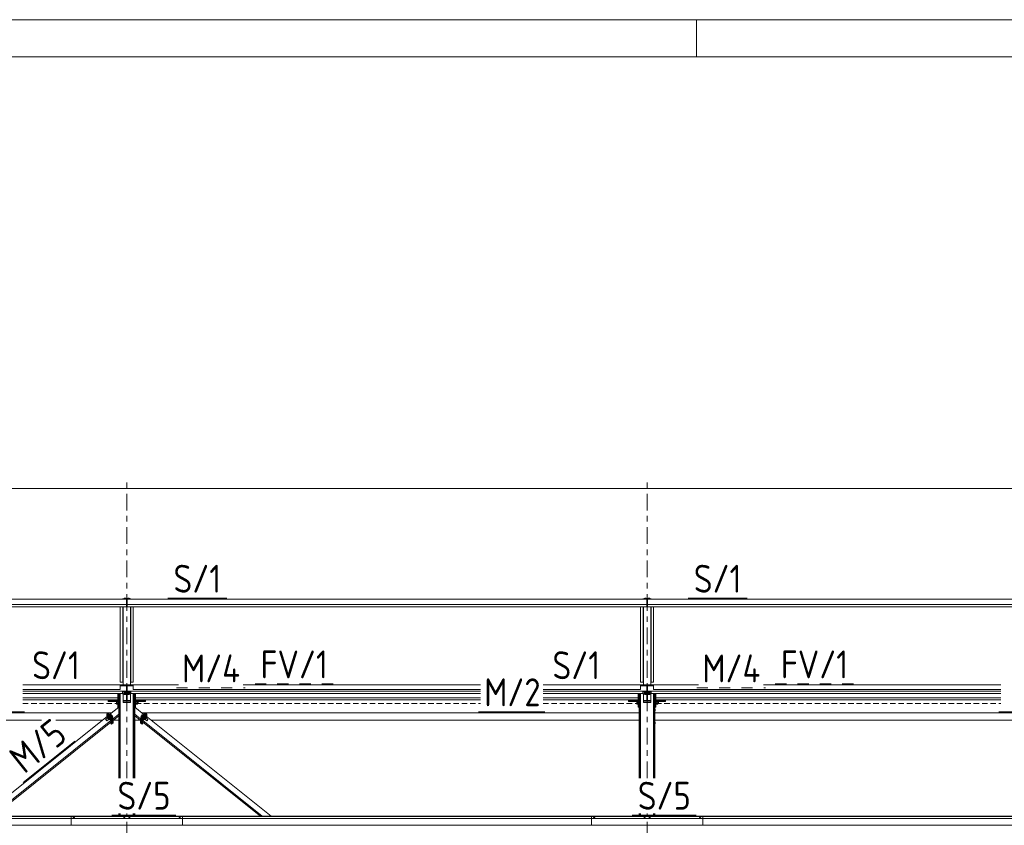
# Model space of a CAD drawing. Header units: millimetres. Extents: x -76 to 1111, y -178 to 661.
# Tile 87 of 91: x 468 to 574, y 574 to 661. Entities that reach past the tile are written whole.
import ezdxf

# ---------------------------------------------------------------- set-up
doc = ezdxf.new("R2010")
doc.units = ezdxf.units.MM
doc.header["$LTSCALE"] = 0.6
for name, pattern in [('VERDECKT2', [1.5, 1, -0.5]), ('XKITLINE00', [0]), ('XKITLINE02', [4, 2, -2]), ('XKITLINE03', [6, 3, -1, 1, -1])]:
    doc.linetypes.add(name, pattern=pattern)
for name, color, linetype, lineweight in [('Bolt', 7, 'Continuous', 0), ('DrawingSheet', 5, 'Continuous', 0), ('Part', 2, 'Continuous', 0), ('PartMark', 3, 'Continuous', 0), ('S-GRID', 1, 'Continuous', 0), ('Z-DIMENSIONS', 1, 'Continuous', 0)]:
    doc.layers.add(name, color=color, linetype=linetype, lineweight=lineweight)
doc.styles.add('ISOCPEUR', font='ISOCPEUR.TTF')

msp = doc.modelspace()

# ---------------------------------------------------------------- linework, layer by layer
at = {"layer": 'Bolt', "color": 3, "linetype": 'XKITLINE00', "lineweight": 0}
for p, q in [((479.21, 598.34), (479.16, 598.32)), ((479.16, 598.28), (479.16, 598.32)), ((479.21, 598.28), (479.21, 598.34)), ((479.32, 598.34), (479.21, 598.34)), ((479.32, 598.28), (479.32, 598.34)), ((479.37, 598.32), (479.32, 598.34)), ((479.37, 598.28), (479.37, 598.32)), ((479.61, 598.34), (479.56, 598.32)), ((479.56, 598.28), (479.56, 598.32)), ((479.61, 598.28), (479.61, 598.34)), ((479.72, 598.34), (479.61, 598.34)), ((479.72, 598.28), (479.72, 598.34)), ((479.77, 598.32), (479.72, 598.34)), ((479.77, 598.28), (479.77, 598.32)), ((535.21, 598.34), (535.16, 598.32)), ((535.16, 598.28), (535.16, 598.32)), ((535.21, 598.28), (535.21, 598.34)), ((535.32, 598.34), (535.21, 598.34)), ((535.32, 598.28), (535.32, 598.34)), ((535.37, 598.32), (535.32, 598.34)), ((535.37, 598.28), (535.37, 598.32)), ((535.61, 598.34), (535.56, 598.32)), ((535.56, 598.28), (535.56, 598.32)), ((535.61, 598.28), (535.61, 598.34)), ((535.72, 598.34), (535.61, 598.34)), ((535.72, 598.28), (535.72, 598.34)), ((535.77, 598.32), (535.72, 598.34)), ((535.77, 598.28), (535.77, 598.32)), ((479.16, 588.24), (479.14, 588.22)), ((479.14, 588.2), (479.14, 588.22)), ((479.14, 588.2), (479.16, 588.21)), ((479.16, 588.19), (479.14, 588.2)), ((479.2, 588.25), (479.16, 588.24)), ((479.16, 588.21), (479.2, 588.22)), ((479.21, 588.22), (479.16, 588.2)), ((479.16, 588.2), (479.16, 588.13)), ((479.26, 588.25), (479.2, 588.25)), ((479.2, 588.22), (479.26, 588.23)), ((479.32, 588.22), (479.21, 588.22)), ((479.21, 588.22), (479.21, 588.15)), ((479.32, 588.25), (479.26, 588.25)), ((479.26, 588.23), (479.32, 588.22)), ((479.37, 588.24), (479.32, 588.25)), ((479.32, 588.22), (479.37, 588.21)), ((479.37, 588.2), (479.32, 588.22)), ((479.32, 588.22), (479.32, 588.15)), ((479.38, 588.22), (479.37, 588.24)), ((479.37, 588.21), (479.38, 588.2)), ((479.37, 588.19), (479.38, 588.2)), ((479.37, 588.2), (479.37, 588.13)), ((479.38, 588.2), (479.38, 588.22)), ((479.56, 588.24), (479.54, 588.22)), ((479.54, 588.2), (479.54, 588.22)), ((479.54, 588.2), (479.56, 588.21)), ((479.56, 588.19), (479.54, 588.2)), ((479.6, 588.25), (479.56, 588.24)), ((479.56, 588.21), (479.6, 588.22)), ((479.61, 588.22), (479.56, 588.2)), ((479.56, 588.2), (479.56, 588.13)), ((479.66, 588.25), (479.6, 588.25)), ((479.6, 588.22), (479.66, 588.23)), ((479.72, 588.22), (479.61, 588.22)), ((479.61, 588.22), (479.61, 588.15)), ((479.72, 588.25), (479.66, 588.25)), ((479.66, 588.23), (479.72, 588.22)), ((479.77, 588.24), (479.72, 588.25)), ((479.72, 588.22), (479.77, 588.21)), ((479.77, 588.2), (479.72, 588.22)), ((479.72, 588.22), (479.72, 588.15)), ((479.78, 588.22), (479.77, 588.24)), ((479.77, 588.21), (479.78, 588.2)), ((479.77, 588.19), (479.78, 588.2)), ((479.77, 588.2), (479.77, 588.13)), ((479.78, 588.2), (479.78, 588.22)), ((535.16, 588.24), (535.14, 588.22)), ((535.14, 588.2), (535.14, 588.22)), ((535.14, 588.2), (535.16, 588.21)), ((535.16, 588.19), (535.14, 588.2)), ((535.2, 588.25), (535.16, 588.24)), ((535.16, 588.21), (535.2, 588.22)), ((535.21, 588.22), (535.16, 588.2)), ((535.16, 588.2), (535.16, 588.13)), ((535.26, 588.25), (535.2, 588.25)), ((535.2, 588.22), (535.26, 588.23)), ((535.32, 588.22), (535.21, 588.22)), ((535.21, 588.22), (535.21, 588.15)), ((535.32, 588.25), (535.26, 588.25)), ((535.26, 588.23), (535.32, 588.22)), ((535.37, 588.24), (535.32, 588.25)), ((535.32, 588.22), (535.37, 588.21)), ((535.37, 588.2), (535.32, 588.22)), ((535.32, 588.22), (535.32, 588.15)), ((535.38, 588.22), (535.37, 588.24)), ((535.37, 588.21), (535.38, 588.2)), ((535.37, 588.19), (535.38, 588.2)), ((535.37, 588.2), (535.37, 588.13)), ((535.38, 588.2), (535.38, 588.22)), ((535.56, 588.24), (535.54, 588.22)), ((535.54, 588.2), (535.54, 588.22)), ((535.54, 588.2), (535.56, 588.21)), ((535.56, 588.19), (535.54, 588.2)), ((535.6, 588.25), (535.56, 588.24)), ((535.56, 588.21), (535.6, 588.22)), ((535.61, 588.22), (535.56, 588.2)), ((535.56, 588.2), (535.56, 588.13)), ((535.66, 588.25), (535.6, 588.25)), ((535.6, 588.22), (535.66, 588.23)), ((535.72, 588.22), (535.61, 588.22)), ((535.61, 588.22), (535.61, 588.15)), ((535.72, 588.25), (535.66, 588.25)), ((535.66, 588.23), (535.72, 588.22)), ((535.77, 588.24), (535.72, 588.25)), ((535.72, 588.22), (535.77, 588.21)), ((535.77, 588.2), (535.72, 588.22)), ((535.72, 588.22), (535.72, 588.15)), ((535.78, 588.22), (535.77, 588.24)), ((535.77, 588.21), (535.78, 588.2)), ((535.77, 588.19), (535.78, 588.2)), ((535.77, 588.2), (535.77, 588.13)), ((535.78, 588.2), (535.78, 588.22)), ((478.36, 587.29), (478.48, 587.29)), ((478.36, 586.96), (478.36, 587.29)), ((478.36, 587.16), (478.48, 587.16)), ((478.48, 587.31), (478.48, 587.3)), ((478.48, 587.31), (478.51, 587.31)), ((478.48, 587.3), (478.48, 586.95)), ((479.14, 588.12), (479.16, 588.13)), ((479.14, 588.1), (479.14, 588.12)), ((479.14, 588.1), (479.16, 588.11)), ((479.16, 588.08), (479.14, 588.1)), ((479.16, 588.13), (479.21, 588.15)), ((479.21, 588.11), (479.16, 588.13)), ((479.16, 588.11), (479.19, 588.12)), ((479.2, 588.11), (479.16, 588.1)), ((479.16, 588.1), (479.16, 588.02)), ((479.16, 588.02), (479.21, 588.04)), ((479.21, 588), (479.16, 588.02)), ((479.21, 588.15), (479.32, 588.15)), ((479.32, 588.11), (479.21, 588.11)), ((479.21, 588.04), (479.21, 588.11)), ((479.21, 588.04), (479.32, 588.04)), ((479.32, 588), (479.21, 588)), ((479.32, 588.15), (479.37, 588.13)), ((479.37, 588.13), (479.32, 588.11)), ((479.32, 588.11), (479.37, 588.1)), ((479.32, 588.04), (479.32, 588.11)), ((479.32, 588.04), (479.37, 588.02)), ((479.37, 588.02), (479.32, 588)), ((479.34, 588.12), (479.37, 588.11)), ((479.37, 588.13), (479.38, 588.12)), ((479.37, 588.11), (479.38, 588.1)), ((479.37, 588.08), (479.38, 588.1)), ((479.37, 588.1), (479.37, 588.02)), ((479.38, 588.1), (479.38, 588.12)), ((479.54, 588.12), (479.56, 588.13)), ((479.54, 588.1), (479.54, 588.12)), ((479.54, 588.1), (479.56, 588.11)), ((479.56, 588.08), (479.54, 588.1)), ((479.56, 588.13), (479.61, 588.15)), ((479.61, 588.11), (479.56, 588.13)), ((479.56, 588.11), (479.59, 588.12)), ((479.6, 588.11), (479.56, 588.1)), ((479.56, 588.1), (479.56, 588.02)), ((479.56, 588.02), (479.61, 588.04)), ((479.61, 588), (479.56, 588.02)), ((479.61, 588.15), (479.72, 588.15)), ((479.72, 588.11), (479.61, 588.11)), ((479.61, 588.04), (479.61, 588.11)), ((479.61, 588.04), (479.72, 588.04)), ((479.72, 588), (479.61, 588)), ((479.72, 588.15), (479.77, 588.13)), ((479.77, 588.13), (479.72, 588.11)), ((479.72, 588.11), (479.77, 588.1)), ((479.72, 588.04), (479.72, 588.11)), ((479.72, 588.04), (479.77, 588.02)), ((479.77, 588.02), (479.72, 588)), ((479.74, 588.12), (479.77, 588.11)), ((479.77, 588.13), (479.78, 588.12)), ((479.77, 588.11), (479.78, 588.1)), ((479.77, 588.08), (479.78, 588.1)), ((479.77, 588.1), (479.77, 588.02)), ((479.78, 588.1), (479.78, 588.12)), ((480.41, 587.31), (480.44, 587.31)), ((480.44, 587.31), (480.44, 586.95)), ((480.6, 587.29), (480.44, 587.29)), ((480.44, 587.16), (480.6, 587.16)), ((480.6, 586.96), (480.6, 587.29)), ((480.6, 587.22), (480.68, 587.22)), ((480.68, 587.22), (480.68, 587.03)), ((534.36, 587.29), (534.48, 587.29)), ((534.36, 586.96), (534.36, 587.29)), ((534.36, 587.16), (534.48, 587.16)), ((534.48, 587.31), (534.48, 587.3)), ((534.48, 587.31), (534.51, 587.31)), ((534.48, 587.3), (534.48, 586.95)), ((535.14, 588.12), (535.16, 588.13)), ((535.14, 588.1), (535.14, 588.12)), ((535.14, 588.1), (535.16, 588.11)), ((535.16, 588.08), (535.14, 588.1)), ((535.16, 588.13), (535.21, 588.15)), ((535.21, 588.11), (535.16, 588.13)), ((535.16, 588.11), (535.19, 588.12)), ((535.2, 588.11), (535.16, 588.1)), ((535.16, 588.1), (535.16, 588.02)), ((535.16, 588.02), (535.21, 588.04)), ((535.21, 588), (535.16, 588.02)), ((535.21, 588.15), (535.32, 588.15)), ((535.32, 588.11), (535.21, 588.11)), ((535.21, 588.04), (535.21, 588.11)), ((535.21, 588.04), (535.32, 588.04)), ((535.32, 588), (535.21, 588)), ((535.32, 588.15), (535.37, 588.13)), ((535.37, 588.13), (535.32, 588.11)), ((535.32, 588.11), (535.37, 588.1)), ((535.32, 588.04), (535.32, 588.11)), ((535.32, 588.04), (535.37, 588.02)), ((535.37, 588.02), (535.32, 588)), ((535.34, 588.12), (535.37, 588.11)), ((535.37, 588.13), (535.38, 588.12)), ((535.37, 588.11), (535.38, 588.1)), ((535.37, 588.08), (535.38, 588.1)), ((535.37, 588.1), (535.37, 588.02)), ((535.38, 588.1), (535.38, 588.12)), ((535.54, 588.12), (535.56, 588.13)), ((535.54, 588.1), (535.54, 588.12)), ((535.54, 588.1), (535.56, 588.11)), ((535.56, 588.08), (535.54, 588.1)), ((535.56, 588.13), (535.61, 588.15)), ((535.61, 588.11), (535.56, 588.13)), ((535.56, 588.11), (535.59, 588.12)), ((535.6, 588.11), (535.56, 588.1)), ((535.56, 588.1), (535.56, 588.02)), ((535.56, 588.02), (535.61, 588.04)), ((535.61, 588), (535.56, 588.02)), ((535.61, 588.15), (535.72, 588.15)), ((535.72, 588.11), (535.61, 588.11)), ((535.61, 588.04), (535.61, 588.11)), ((535.61, 588.04), (535.72, 588.04)), ((535.72, 588), (535.61, 588)), ((535.72, 588.15), (535.77, 588.13)), ((535.77, 588.13), (535.72, 588.11)), ((535.72, 588.11), (535.77, 588.1)), ((535.72, 588.04), (535.72, 588.11)), ((535.72, 588.04), (535.77, 588.02)), ((535.77, 588.02), (535.72, 588)), ((535.74, 588.12), (535.77, 588.11)), ((535.77, 588.13), (535.78, 588.12)), ((535.77, 588.11), (535.78, 588.1)), ((535.77, 588.08), (535.78, 588.1)), ((535.77, 588.1), (535.77, 588.02)), ((535.78, 588.1), (535.78, 588.12)), ((536.41, 587.31), (536.44, 587.31)), ((536.44, 587.31), (536.44, 586.95)), ((536.6, 587.29), (536.44, 587.29)), ((536.44, 587.16), (536.6, 587.16)), ((536.6, 586.96), (536.6, 587.29)), ((536.6, 587.22), (536.68, 587.22)), ((536.68, 587.22), (536.68, 587.03)), ((478.36, 587), (478.48, 587)), ((478.48, 586.96), (478.36, 586.96)), ((478.48, 586.95), (478.51, 586.95)), ((480.41, 586.95), (480.44, 586.95)), ((480.44, 587), (480.6, 587)), ((480.44, 586.96), (480.6, 586.96)), ((480.6, 587.03), (480.68, 587.03)), ((534.36, 587), (534.48, 587)), ((534.48, 586.96), (534.36, 586.96)), ((534.48, 586.95), (534.51, 586.95)), ((536.31, 586.42), (536.33, 586.42)), ((536.31, 586.22), (536.33, 586.22)), ((536.33, 586.42), (536.33, 586.22)), ((536.41, 586.95), (536.44, 586.95)), ((536.44, 587), (536.6, 587)), ((536.44, 586.96), (536.6, 586.96)), ((536.6, 587.03), (536.68, 587.03)), ((477.18, 585.3), (477.36, 585.44)), ((477.19, 585.28), (477.18, 585.3)), ((477.18, 585.3), (477.19, 585.3)), ((477.19, 585.3), (477.21, 585.28)), ((477.21, 585.24), (477.19, 585.28)), ((477.21, 585.28), (477.25, 585.25)), ((477.25, 585.2), (477.21, 585.24)), ((477.25, 585.25), (477.28, 585.21)), ((477.28, 585.17), (477.25, 585.2)), ((477.28, 585.21), (477.3, 585.17)), ((477.3, 585.15), (477.28, 585.17)), ((477.3, 585.17), (477.31, 585.15)), ((477.31, 585.15), (477.3, 585.15)), ((477.31, 585.15), (477.49, 585.29)), ((477.32, 585.5), (477.44, 585.6)), ((477.35, 585.43), (477.32, 585.5)), ((477.32, 585.5), (477.37, 585.46)), ((477.37, 585.46), (477.49, 585.56)), ((477.37, 585.46), (477.48, 585.33)), ((477.43, 585.61), (477.45, 585.63)), ((477.44, 585.6), (477.43, 585.61)), ((477.43, 585.61), (477.45, 585.61)), ((477.49, 585.56), (477.44, 585.6)), ((477.47, 585.63), (477.45, 585.63)), ((477.45, 585.61), (477.49, 585.57)), ((477.51, 585.59), (477.47, 585.63)), ((477.47, 585.28), (477.48, 585.27)), ((477.48, 585.33), (477.6, 585.43)), ((477.53, 585.24), (477.48, 585.33)), ((477.48, 585.27), (477.53, 585.24)), ((477.49, 585.57), (477.55, 585.5)), ((477.6, 585.43), (477.49, 585.56)), ((477.57, 585.52), (477.51, 585.59)), ((477.53, 585.24), (477.66, 585.34)), ((477.55, 585.5), (477.61, 585.43)), ((477.63, 585.45), (477.57, 585.52)), ((477.66, 585.34), (477.6, 585.43)), ((477.61, 585.43), (477.65, 585.36)), ((477.67, 585.38), (477.63, 585.45)), ((477.65, 585.36), (477.67, 585.33)), ((477.67, 585.33), (477.65, 585.33)), ((477.65, 585.33), (477.65, 585.33)), ((477.66, 585.77), (477.74, 585.84)), ((477.69, 585.34), (477.67, 585.38)), ((477.67, 585.33), (477.69, 585.34)), ((477.7, 585.73), (477.79, 585.8)), ((477.75, 585.67), (477.73, 585.69)), ((477.79, 585.8), (477.74, 585.84)), ((477.77, 585.64), (477.75, 585.67)), ((477.9, 585.67), (477.79, 585.8)), ((477.81, 585.6), (477.9, 585.67)), ((477.88, 585.51), (477.96, 585.57)), ((477.96, 585.57), (477.9, 585.67)), ((480.33, 585.02), (480.31, 585.02)), ((480.33, 584.82), (480.33, 585.02)), ((481.03, 585.67), (480.97, 585.57)), ((480.97, 585.57), (481.05, 585.51)), ((481.13, 585.8), (481.03, 585.67)), ((481.03, 585.67), (481.12, 585.6)), ((481.19, 585.84), (481.13, 585.8)), ((481.13, 585.8), (481.23, 585.73)), ((481.18, 585.67), (481.16, 585.64)), ((481.2, 585.69), (481.18, 585.67)), ((481.19, 585.84), (481.27, 585.77)), ((481.25, 585.38), (481.24, 585.34)), ((481.24, 585.34), (481.26, 585.33)), ((481.3, 585.45), (481.25, 585.38)), ((481.26, 585.33), (481.28, 585.36)), ((481.28, 585.33), (481.26, 585.33)), ((481.32, 585.43), (481.27, 585.34)), ((481.27, 585.34), (481.39, 585.24)), ((481.28, 585.36), (481.32, 585.43)), ((481.28, 585.33), (481.28, 585.33)), ((481.35, 585.52), (481.3, 585.45)), ((481.43, 585.56), (481.32, 585.43)), ((481.32, 585.43), (481.38, 585.5)), ((481.45, 585.33), (481.32, 585.43)), ((481.41, 585.59), (481.35, 585.52)), ((481.38, 585.5), (481.44, 585.57)), ((481.39, 585.24), (481.45, 585.33)), ((481.39, 585.24), (481.45, 585.27)), ((481.46, 585.63), (481.41, 585.59)), ((481.49, 585.6), (481.43, 585.56)), ((481.56, 585.46), (481.43, 585.56)), ((481.44, 585.57), (481.48, 585.61)), ((481.44, 585.29), (481.62, 585.15)), ((481.45, 585.33), (481.56, 585.46)), ((481.45, 585.27), (481.45, 585.28)), ((481.47, 585.63), (481.46, 585.63)), ((481.47, 585.63), (481.5, 585.61)), ((481.48, 585.61), (481.5, 585.61)), ((481.5, 585.61), (481.49, 585.6)), ((481.49, 585.6), (481.61, 585.5)), ((481.61, 585.5), (481.56, 585.46)), ((481.57, 585.44), (481.74, 585.3)), ((481.58, 585.43), (481.61, 585.5)), ((481.62, 585.15), (481.63, 585.17)), ((481.63, 585.15), (481.62, 585.15)), ((481.63, 585.17), (481.65, 585.21)), ((481.65, 585.17), (481.63, 585.15)), ((481.65, 585.21), (481.68, 585.25)), ((481.68, 585.2), (481.65, 585.17)), ((481.68, 585.25), (481.71, 585.28)), ((481.71, 585.24), (481.68, 585.2)), ((481.71, 585.28), (481.73, 585.3)), ((481.73, 585.28), (481.71, 585.24)), ((481.73, 585.3), (481.74, 585.3)), ((481.74, 585.3), (481.73, 585.28)), ((536.31, 585.02), (536.33, 585.02)), ((536.33, 585.02), (536.33, 584.82)), ((480.31, 584.82), (480.33, 584.82)), ((536.31, 584.82), (536.33, 584.82)), ((473.71, 574.69), (473.65, 574.67)), ((473.65, 574.67), (473.65, 574.65)), ((473.71, 574.75), (473.7, 574.74)), ((473.7, 574.74), (473.7, 574.68)), ((473.73, 574.75), (473.71, 574.75)), ((473.82, 574.69), (473.71, 574.69)), ((473.71, 574.69), (473.71, 574.65)), ((473.76, 574.76), (473.73, 574.75)), ((473.79, 574.75), (473.76, 574.76)), ((473.82, 574.75), (473.79, 574.75)), ((473.82, 574.74), (473.82, 574.75)), ((473.82, 574.68), (473.82, 574.74)), ((473.87, 574.67), (473.82, 574.69)), ((473.82, 574.69), (473.82, 574.65)), ((473.87, 574.65), (473.87, 574.67)), ((479.13, 574.69), (479.08, 574.67)), ((479.08, 574.67), (479.08, 574.65)), ((479.14, 574.75), (479.13, 574.74)), ((479.13, 574.68), (479.13, 574.74)), ((479.24, 574.69), (479.13, 574.69)), ((479.13, 574.69), (479.13, 574.65)), ((479.16, 574.75), (479.14, 574.75)), ((479.19, 574.76), (479.16, 574.75)), ((479.22, 574.75), (479.19, 574.76)), ((479.24, 574.75), (479.22, 574.75)), ((479.25, 574.74), (479.24, 574.75)), ((479.3, 574.67), (479.24, 574.69)), ((479.24, 574.69), (479.24, 574.65)), ((479.25, 574.68), (479.25, 574.74)), ((479.3, 574.65), (479.3, 574.67)), ((479.68, 574.69), (479.63, 574.67)), ((479.63, 574.67), (479.63, 574.65)), ((479.69, 574.75), (479.68, 574.74)), ((479.68, 574.68), (479.68, 574.74)), ((479.79, 574.69), (479.68, 574.69)), ((479.68, 574.69), (479.68, 574.65)), ((479.71, 574.75), (479.69, 574.75)), ((479.74, 574.76), (479.71, 574.75)), ((479.77, 574.75), (479.74, 574.76)), ((479.79, 574.75), (479.77, 574.75)), ((479.8, 574.74), (479.79, 574.75)), ((479.85, 574.67), (479.79, 574.69)), ((479.79, 574.69), (479.79, 574.65)), ((479.8, 574.68), (479.8, 574.74)), ((479.85, 574.65), (479.85, 574.67)), ((485.11, 574.69), (485.05, 574.67)), ((485.05, 574.67), (485.05, 574.65)), ((485.11, 574.75), (485.1, 574.74)), ((485.1, 574.74), (485.1, 574.68)), ((485.13, 574.75), (485.11, 574.75)), ((485.22, 574.69), (485.11, 574.69)), ((485.11, 574.69), (485.11, 574.65)), ((485.16, 574.76), (485.13, 574.75)), ((485.19, 574.75), (485.16, 574.76)), ((485.22, 574.75), (485.19, 574.75)), ((485.22, 574.74), (485.22, 574.75)), ((485.22, 574.68), (485.22, 574.74)), ((485.27, 574.67), (485.22, 574.69)), ((485.22, 574.69), (485.22, 574.65)), ((485.27, 574.65), (485.27, 574.67)), ((529.71, 574.69), (529.65, 574.67)), ((529.65, 574.67), (529.65, 574.65)), ((529.71, 574.75), (529.7, 574.74)), ((529.7, 574.74), (529.7, 574.68)), ((529.73, 574.75), (529.71, 574.75)), ((529.82, 574.69), (529.71, 574.69)), ((529.71, 574.69), (529.71, 574.65)), ((529.76, 574.76), (529.73, 574.75)), ((529.79, 574.75), (529.76, 574.76)), ((529.82, 574.75), (529.79, 574.75)), ((529.82, 574.74), (529.82, 574.75)), ((529.82, 574.68), (529.82, 574.74)), ((529.87, 574.67), (529.82, 574.69)), ((529.82, 574.69), (529.82, 574.65)), ((529.87, 574.65), (529.87, 574.67)), ((535.13, 574.69), (535.08, 574.67)), ((535.08, 574.67), (535.08, 574.65)), ((535.14, 574.75), (535.13, 574.74)), ((535.13, 574.68), (535.13, 574.74)), ((535.24, 574.69), (535.13, 574.69)), ((535.13, 574.69), (535.13, 574.65)), ((535.16, 574.75), (535.14, 574.75)), ((535.19, 574.76), (535.16, 574.75)), ((535.22, 574.75), (535.19, 574.76)), ((535.24, 574.75), (535.22, 574.75)), ((535.25, 574.74), (535.24, 574.75)), ((535.3, 574.67), (535.24, 574.69)), ((535.24, 574.69), (535.24, 574.65)), ((535.25, 574.68), (535.25, 574.74)), ((535.3, 574.65), (535.3, 574.67)), ((535.68, 574.69), (535.63, 574.67)), ((535.63, 574.67), (535.63, 574.65)), ((535.69, 574.75), (535.68, 574.74)), ((535.68, 574.68), (535.68, 574.74)), ((535.79, 574.69), (535.68, 574.69)), ((535.68, 574.69), (535.68, 574.65)), ((535.71, 574.75), (535.69, 574.75)), ((535.74, 574.76), (535.71, 574.75)), ((535.77, 574.75), (535.74, 574.76)), ((535.79, 574.75), (535.77, 574.75)), ((535.8, 574.74), (535.79, 574.75)), ((535.85, 574.67), (535.79, 574.69)), ((535.79, 574.69), (535.79, 574.65)), ((535.8, 574.68), (535.8, 574.74)), ((535.85, 574.65), (535.85, 574.67)), ((541.11, 574.69), (541.05, 574.67)), ((541.05, 574.67), (541.05, 574.65)), ((541.11, 574.75), (541.1, 574.74)), ((541.1, 574.74), (541.1, 574.68)), ((541.13, 574.75), (541.11, 574.75)), ((541.22, 574.69), (541.11, 574.69)), ((541.11, 574.69), (541.11, 574.65)), ((541.16, 574.76), (541.13, 574.75)), ((541.19, 574.75), (541.16, 574.76)), ((541.22, 574.75), (541.19, 574.75)), ((541.22, 574.74), (541.22, 574.75)), ((541.22, 574.68), (541.22, 574.74)), ((541.27, 574.67), (541.22, 574.69)), ((541.22, 574.69), (541.22, 574.65)), ((541.27, 574.65), (541.27, 574.67))]:
    msp.add_line(p, q, dxfattribs=at)
at = {"layer": 'DrawingSheet', "color": 2, "linetype": 'XKITLINE00', "lineweight": 0}
for p, q in [((1110.77, 660.59), (-76.23, 660.59)), ((540.77, 656.59), (540.77, 660.59))]:
    msp.add_line(p, q, dxfattribs=at)
at = {"layer": 'DrawingSheet', "color": 3, "linetype": 'XKITLINE00', "lineweight": 0}
msp.add_line((1106.77, 656.59), (-72.23, 656.59), dxfattribs=at)
at = {"layer": 'Part', "color": 2, "linetype": 'XKITLINE00', "lineweight": 0}
for p, q in [((423.49, 598.24), (479.44, 598.24)), ((479.01, 598.24), (479.01, 598.28)), ((479.01, 598.28), (479.91, 598.28)), ((479.44, 597.66), (479.44, 598.24)), ((479.44, 598.23), (479.49, 598.23)), ((479.44, 598), (479.49, 598)), ((479.49, 598.24), (479.49, 597.66)), ((479.49, 598.24), (535.44, 598.24)), ((479.91, 598.28), (479.91, 598.24)), ((535.01, 598.24), (535.01, 598.28)), ((535.01, 598.28), (535.91, 598.28)), ((535.44, 597.66), (535.44, 598.24)), ((535.44, 598.23), (535.49, 598.23)), ((535.44, 598), (535.49, 598)), ((535.49, 598.24), (535.49, 597.66)), ((535.49, 598.24), (591.44, 598.24)), ((535.91, 598.28), (535.91, 598.24)), ((423.49, 597.66), (479.44, 597.66)), ((423.49, 597.65), (479.44, 597.65)), ((423.49, 597.41), (479.44, 597.41)), ((423.86, 597.41), (479.06, 597.41)), ((478.76, 589.32), (478.76, 597.41)), ((479.03, 589.32), (479.03, 597.41)), ((479.06, 588.93), (479.06, 597.41)), ((479.44, 597.65), (479.44, 597.66)), ((479.44, 597.41), (479.44, 597.65)), ((479.44, 597.41), (479.44, 597.41)), ((479.49, 597.66), (479.49, 597.65)), ((479.49, 597.66), (535.44, 597.66)), ((479.49, 597.65), (479.49, 597.41)), ((479.49, 597.65), (535.44, 597.65)), ((479.49, 597.41), (479.49, 597.41)), ((479.49, 597.41), (535.44, 597.41)), ((479.86, 597.41), (535.06, 597.41)), ((479.86, 588.93), (479.86, 597.41)), ((479.89, 589.32), (479.89, 597.41)), ((480.16, 597.41), (480.16, 589.32)), ((534.76, 589.32), (534.76, 597.41)), ((535.03, 589.32), (535.03, 597.41)), ((535.06, 588.93), (535.06, 597.41)), ((535.44, 597.65), (535.44, 597.66)), ((535.44, 597.41), (535.44, 597.65)), ((535.44, 597.41), (535.44, 597.41)), ((535.49, 597.66), (535.49, 597.65)), ((535.49, 597.66), (591.44, 597.66)), ((535.49, 597.65), (535.49, 597.41)), ((535.49, 597.65), (591.44, 597.65)), ((535.49, 597.41), (535.49, 597.41)), ((535.49, 597.41), (591.44, 597.41)), ((535.86, 597.41), (591.06, 597.41)), ((535.86, 588.93), (535.86, 597.41)), ((535.89, 589.32), (535.89, 597.41)), ((536.16, 597.41), (536.16, 589.32)), ((479.06, 589.32), (478.76, 589.32)), ((480.16, 589.32), (479.86, 589.32)), ((535.06, 589.32), (534.76, 589.32)), ((536.16, 589.32), (535.86, 589.32)), ((468.26, 589.02), (478.76, 589.02)), ((478.76, 588.53), (468.26, 588.53)), ((468.26, 588.34), (479.44, 588.34)), ((478.76, 589.02), (478.76, 588.53)), ((478.76, 588.93), (479.44, 588.93)), ((479.01, 588.33), (479.01, 588.05)), ((479.01, 588.29), (479.91, 588.29)), ((479.44, 588.93), (479.44, 588.33)), ((479.49, 588.34), (479.44, 588.34)), ((479.49, 588.29), (479.44, 588.29)), ((479.44, 587.33), (479.44, 588.29)), ((479.49, 588.93), (480.16, 588.93)), ((479.49, 588.33), (479.49, 588.93)), ((479.49, 588.34), (517.53, 588.34)), ((479.49, 587.33), (479.49, 588.29)), ((479.91, 588.33), (479.91, 588.05)), ((480.16, 588.53), (480.16, 589.02)), ((480.16, 589.02), (485.01, 589.02)), ((517.53, 588.53), (480.16, 588.53)), ((492, 589.02), (517.53, 589.02)), ((524.26, 589.02), (534.76, 589.02)), ((534.76, 588.53), (524.26, 588.53)), ((524.26, 588.34), (535.44, 588.34)), ((534.76, 589.02), (534.76, 588.53)), ((534.76, 588.93), (535.44, 588.93)), ((535.01, 588.33), (535.01, 588.05)), ((535.01, 588.29), (535.91, 588.29)), ((535.44, 588.93), (535.44, 588.33)), ((535.49, 588.34), (535.44, 588.34)), ((535.49, 588.29), (535.44, 588.29)), ((535.44, 587.33), (535.44, 588.29)), ((535.49, 588.93), (536.16, 588.93)), ((535.49, 588.33), (535.49, 588.93)), ((535.49, 588.34), (573.53, 588.34)), ((535.49, 587.33), (535.49, 588.29)), ((535.91, 588.33), (535.91, 588.05)), ((536.16, 588.53), (536.16, 589.02)), ((536.16, 589.02), (541.01, 589.02)), ((573.53, 588.53), (536.16, 588.53)), ((548, 589.02), (573.53, 589.02)), ((468.26, 588.09), (479.01, 588.09)), ((478.51, 587.61), (468.26, 587.61)), ((468.26, 587.41), (478.51, 587.41)), ((477.46, 587.32), (477.46, 587.41)), ((477.46, 587.22), (477.46, 587.32)), ((477.46, 587.32), (478.51, 587.32)), ((478.51, 587.22), (477.46, 587.22)), ((478.51, 587.22), (477.46, 587.22)), ((477.46, 587.22), (477.46, 587.22)), ((478.06, 587.22), (478.06, 587.32)), ((478.51, 588.09), (478.51, 587.61)), ((478.51, 586.63), (478.51, 588.09)), ((478.61, 578.99), (478.61, 588.09)), ((478.66, 578.99), (478.66, 588.09)), ((478.76, 588.09), (478.76, 578.99)), ((479.01, 588.05), (479.44, 588.05)), ((479.06, 587.33), (479.06, 588.05)), ((479.06, 587.33), (479.86, 587.33)), ((479.06, 587.12), (479.06, 587.33)), ((479.86, 587.33), (479.06, 587.33)), ((479.06, 587.28), (479.86, 587.28)), ((479.86, 587.12), (479.06, 587.12)), ((479.44, 587.99), (479.49, 587.99)), ((479.44, 587.39), (479.49, 587.39)), ((479.49, 587.33), (479.44, 587.33)), ((479.49, 588.05), (479.91, 588.05)), ((479.86, 587.33), (479.86, 588.05)), ((479.86, 587.33), (479.86, 587.12)), ((479.91, 588.09), (517.53, 588.09)), ((480.16, 588.09), (480.16, 578.99)), ((480.26, 578.99), (480.26, 588.09)), ((480.31, 588.09), (480.31, 578.99)), ((480.41, 587.61), (480.41, 588.09)), ((480.41, 588.09), (480.41, 586.63)), ((517.53, 587.61), (480.41, 587.61)), ((480.41, 587.41), (517.53, 587.41)), ((481.46, 587.32), (480.41, 587.32)), ((481.46, 587.22), (480.41, 587.22)), ((480.86, 587.22), (480.86, 587.32)), ((481.46, 587.22), (481.46, 587.41)), ((481.46, 587.32), (481.46, 587.22)), ((524.26, 588.09), (535.01, 588.09)), ((534.51, 587.61), (524.26, 587.61)), ((524.26, 587.41), (534.51, 587.41)), ((533.46, 587.32), (533.46, 587.41)), ((533.46, 587.22), (533.46, 587.32)), ((533.46, 587.32), (534.51, 587.32)), ((534.51, 587.22), (533.46, 587.22)), ((533.46, 587.22), (533.46, 587.22)), ((534.51, 587.22), (533.46, 587.22)), ((534.06, 587.22), (534.06, 587.32)), ((534.51, 588.09), (534.51, 587.61)), ((534.51, 586.63), (534.51, 588.09)), ((534.61, 578.99), (534.61, 588.09)), ((534.66, 578.99), (534.66, 588.09)), ((534.76, 588.09), (534.76, 578.99)), ((535.01, 588.05), (535.44, 588.05)), ((535.06, 587.33), (535.06, 588.05)), ((535.06, 587.33), (535.86, 587.33)), ((535.06, 587.12), (535.06, 587.33)), ((535.86, 587.33), (535.06, 587.33)), ((535.06, 587.28), (535.86, 587.28)), ((535.86, 587.12), (535.06, 587.12)), ((535.44, 587.99), (535.49, 587.99)), ((535.44, 587.39), (535.49, 587.39)), ((535.49, 587.33), (535.44, 587.33)), ((535.49, 588.05), (535.91, 588.05)), ((535.86, 587.33), (535.86, 588.05)), ((535.86, 587.33), (535.86, 587.12)), ((535.91, 588.09), (573.53, 588.09)), ((536.16, 588.09), (536.16, 578.99)), ((536.26, 578.99), (536.26, 588.09)), ((536.31, 588.09), (536.31, 578.99)), ((536.41, 587.61), (536.41, 588.09)), ((536.41, 588.09), (536.41, 586.63)), ((573.53, 587.61), (536.41, 587.61)), ((536.41, 587.41), (573.53, 587.41)), ((537.46, 587.32), (536.41, 587.32)), ((537.46, 587.22), (536.41, 587.22)), ((536.86, 587.22), (536.86, 587.32)), ((537.46, 587.22), (537.46, 587.41)), ((537.46, 587.32), (537.46, 587.22)), ((477.61, 585.83), (478.61, 586.62)), ((478.51, 586.84), (478.61, 586.84)), ((478.61, 586.63), (478.51, 586.63)), ((480.31, 586.84), (480.41, 586.84)), ((480.31, 586.63), (480.41, 586.63)), ((480.31, 586.62), (481.31, 585.83)), ((534.51, 586.84), (534.61, 586.84)), ((534.61, 586.63), (534.51, 586.63)), ((536.31, 586.84), (536.41, 586.84)), ((536.31, 586.63), (536.41, 586.63)), ((424.31, 586.02), (477.86, 586.02)), ((424.31, 585.22), (470.29, 585.22)), ((463.93, 574.89), (477.38, 585.64)), ((464.88, 574.89), (477.76, 585.18)), ((465.09, 574.89), (477.76, 585.02)), ((471.83, 585.22), (476.85, 585.22)), ((477.4, 585.93), (477.32, 585.87)), ((477.32, 585.87), (477.82, 585.27)), ((477.32, 585.59), (477.32, 585.87)), ((477.76, 585.18), (477.38, 585.64)), ((477.47, 585.99), (477.4, 585.93)), ((477.4, 585.93), (477.9, 585.33)), ((477.9, 585.33), (477.4, 585.93)), ((477.98, 585.39), (477.47, 585.99)), ((477.76, 585.02), (477.76, 585.18)), ((477.9, 585.33), (477.82, 585.27)), ((477.82, 585.27), (477.82, 584.79)), ((477.9, 585.33), (477.98, 585.39)), ((477.9, 584.85), (477.9, 585.33)), ((477.9, 584.85), (477.9, 585.33)), ((477.98, 585.36), (478.61, 585.87)), ((477.98, 585.19), (478.61, 585.7)), ((477.98, 585.39), (477.98, 584.91)), ((478.01, 585.22), (478.61, 585.22)), ((480.31, 585.87), (480.95, 585.36)), ((480.31, 585.7), (480.95, 585.19)), ((480.31, 585.22), (480.92, 585.22)), ((481.45, 585.99), (480.95, 585.39)), ((480.95, 585.39), (481.02, 585.33)), ((480.95, 584.91), (480.95, 585.39)), ((481.02, 585.33), (481.53, 585.93)), ((481.53, 585.93), (481.02, 585.33)), ((481.02, 585.33), (481.02, 584.85)), ((481.02, 585.33), (481.1, 585.27)), ((481.02, 584.85), (481.02, 585.33)), ((481.07, 586.02), (534.61, 586.02)), ((481.1, 585.27), (481.61, 585.87)), ((481.1, 585.27), (481.1, 584.79)), ((481.17, 585.18), (481.54, 585.64)), ((481.17, 585.02), (481.17, 585.18)), ((481.17, 585.18), (494.04, 574.89)), ((481.17, 585.02), (493.84, 574.89)), ((481.53, 585.93), (481.45, 585.99)), ((481.61, 585.87), (481.53, 585.93)), ((481.54, 585.64), (494.99, 574.89)), ((481.61, 585.59), (481.61, 585.87)), ((482.07, 585.22), (534.61, 585.22)), ((536.31, 586.02), (589.86, 586.02)), ((536.31, 585.22), (582.29, 585.22)), ((477.68, 584.96), (477.82, 584.79)), ((477.82, 584.79), (477.9, 584.85)), ((477.98, 584.91), (477.9, 584.85)), ((481.02, 584.85), (480.95, 584.91)), ((481.02, 584.85), (481.1, 584.79)), ((481.1, 584.79), (481.24, 584.96)), ((417.46, 574.89), (485.46, 574.89)), ((417.46, 574.87), (485.46, 574.87)), ((417.46, 574.84), (485.46, 574.84)), ((417.46, 574.65), (485.46, 574.65)), ((473.46, 574.89), (473.46, 573.89)), ((473.46, 574.89), (541.46, 574.89)), ((473.46, 574.87), (541.46, 574.87)), ((473.46, 574.84), (541.46, 574.84)), ((473.46, 574.65), (541.46, 574.65)), ((478.61, 574.89), (478.61, 575.19)), ((478.66, 574.89), (478.66, 575.19)), ((478.76, 575.19), (478.76, 574.96)), ((478.76, 574.97), (480.16, 574.97)), ((480.16, 574.96), (478.76, 574.96)), ((480.16, 575.19), (480.16, 574.96)), ((480.26, 574.89), (480.26, 575.19)), ((480.31, 575.19), (480.31, 574.89)), ((485.46, 573.89), (485.46, 574.89)), ((529.46, 574.89), (529.46, 573.89)), ((529.46, 574.89), (597.46, 574.89)), ((529.46, 574.87), (597.46, 574.87)), ((529.46, 574.84), (597.46, 574.84)), ((529.46, 574.65), (597.46, 574.65)), ((534.61, 574.89), (534.61, 575.19)), ((534.66, 574.89), (534.66, 575.19)), ((534.76, 575.19), (534.76, 574.96)), ((534.76, 574.97), (536.16, 574.97)), ((536.16, 574.96), (534.76, 574.96)), ((536.16, 575.19), (536.16, 574.96)), ((536.26, 574.89), (536.26, 575.19)), ((536.31, 575.19), (536.31, 574.89)), ((541.46, 573.89), (541.46, 574.89)), ((417.46, 573.92), (485.46, 573.92)), ((473.46, 573.92), (541.46, 573.92)), ((529.46, 573.92), (597.46, 573.92))]:
    msp.add_line(p, q, dxfattribs=at)
at = {"layer": 'Part', "color": 4, "linetype": 'VERDECKT2', "lineweight": 0}
for p, q in [((478.76, 589.02), (479.06, 589.02)), ((479.86, 589.02), (480.16, 589.02)), ((534.76, 589.02), (535.06, 589.02)), ((535.86, 589.02), (536.16, 589.02)), ((468.26, 587.02), (478.51, 587.02)), ((480.41, 587.02), (517.53, 587.02)), ((524.26, 587.02), (534.51, 587.02)), ((536.41, 587.02), (573.53, 587.02))]:
    msp.add_line(p, q, dxfattribs=at)
at = {"layer": 'PartMark', "color": 1, "linetype": 'XKITLINE00', "lineweight": 0}
for p, q in [((483.89, 598.34), (490.24, 598.34)), ((539.89, 598.34), (546.24, 598.34)), ((461.33, 586.12), (468.46, 586.12)), ((517.33, 586.12), (524.46, 586.12)), ((573.33, 586.12), (580.46, 586.12)), ((468.31, 578.52), (473.88, 582.97)), ((477.86, 574.99), (484.74, 574.99)), ((533.86, 574.99), (540.74, 574.99))]:
    msp.add_line(p, q, dxfattribs=at)
at = {"layer": 'PartMark', "color": 1, "linetype": 'XKITLINE02', "lineweight": 0}
for p, q in [((468.68, 589.03), (475.04, 589.03)), ((484.81, 588.69), (492.2, 588.69)), ((493.26, 589.12), (501.68, 589.12)), ((524.68, 589.03), (531.04, 589.03)), ((540.81, 588.69), (548.2, 588.69)), ((549.26, 589.12), (557.68, 589.12))]:
    msp.add_line(p, q, dxfattribs=at)
at = {"layer": 'S-GRID', "color": 1, "linetype": 'XKITLINE03', "lineweight": 0}
for p, q in [((479.46, 578.99), (479.46, 611.29)), ((535.46, 578.99), (535.46, 611.29)), ((468.26, 589.02), (485.01, 589.02)), ((492, 589.02), (517.53, 589.02)), ((524.26, 589.02), (541.01, 589.02)), ((548, 589.02), (573.53, 589.02)), ((479.46, 565.29), (479.46, 575.19)), ((535.46, 565.29), (535.46, 575.19))]:
    msp.add_line(p, q, dxfattribs=at)
at = {"layer": 'Z-DIMENSIONS', "color": 7, "linetype": 'XKITLINE00', "lineweight": 0}
msp.add_line((-23.54, 610.14), (646.46, 610.14), dxfattribs=at)

# ---------------------------------------------------------------- texts
at = {"layer": 'PartMark', "color": 1, "style": 'ISOCPEUR', "width": 0.85}
for s, p in [('S/1', (484.49, 598.94)), ('S/1', (540.49, 598.94)), ('S/1', (469.28, 589.63)), ('M/4', (485.41, 589.29)), ('FV/1', (493.86, 589.72)), ('S/1', (525.28, 589.63)), ('M/4', (541.41, 589.29)), ('FV/1', (549.86, 589.72)), ('M/2', (517.93, 586.72)), ('S/5', (478.46, 575.59)), ('S/5', (534.46, 575.59))]:
    msp.add_text(s, height=3, dxfattribs=at).set_placement(p)
msp.add_text('M/5', height=3, rotation=38.6403, dxfattribs=at).set_placement((468.41, 579.36))

doc.saveas('drawing.dxf')
